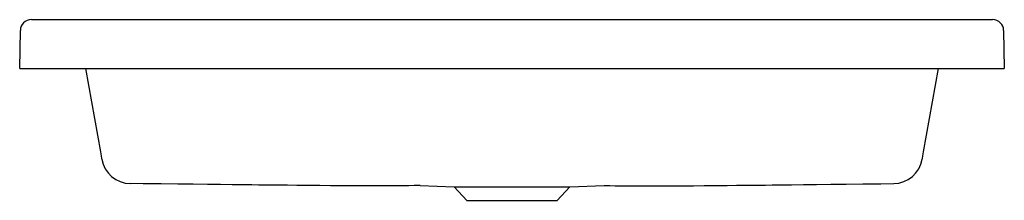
# Model space of a CAD drawing. Header units: millimetres. Extents: x 5043.618 to 5044.419, y 3155.283 to 3155.431.
import ezdxf

# ---------------------------------------------------------------- set-up
doc = ezdxf.new("R2010")
doc.units = ezdxf.units.MM
doc.layers.add('SANINDUSA', color=3, linetype='Continuous')

msp = doc.modelspace()

# ---------------------------------------------------------------- linework, layer by layer
at = {"layer": 'SANINDUSA'}
for p, q in [((5043.62713, 3155.43062), (5044.40944, 3155.43062)), ((5043.61759, 3155.39062), (5043.61813, 3155.42177)), ((5044.41844, 3155.42177), (5044.41898, 3155.39062)), ((5043.61759, 3155.39062), (5043.62259, 3155.39062)), ((5043.62259, 3155.39062), (5044.41398, 3155.39062)), ((5043.67128, 3155.39062), (5043.68326, 3155.32268)), ((5044.35332, 3155.32268), (5044.36529, 3155.39062)), ((5044.41398, 3155.39062), (5044.41898, 3155.39062)), ((5043.94342, 3155.29517), (5043.97119, 3155.2942)), ((5043.97119, 3155.2942), (5043.98155, 3155.2831)), ((5043.97119, 3155.2942), (5044.01829, 3155.2942)), ((5044.01829, 3155.2942), (5044.06538, 3155.2942)), ((5044.05503, 3155.2831), (5044.06538, 3155.2942)), ((5044.06538, 3155.2942), (5044.0932, 3155.29518)), ((5043.98155, 3155.2831), (5044.01829, 3155.2831)), ((5044.01829, 3155.2831), (5044.05503, 3155.2831))]:
    msp.add_line(p, q, dxfattribs=at)
at = {"layer": 'SANINDUSA', "flags": 128}
for points in [[(5043.68326, 3155.32268), (5043.68384, 3155.31939), (5043.68419, 3155.3174), (5043.68432, 3155.31666), (5043.68432, 3155.31666)], [(5044.35225, 3155.31666), (5044.35225, 3155.31666), (5044.35239, 3155.3174), (5044.35273, 3155.31939), (5044.35332, 3155.32268)], [(5043.94342, 3155.29517), (5043.9424, 3155.29516), (5043.94118, 3155.29515), (5043.93989, 3155.29513), (5043.93856, 3155.29511), (5043.93431, 3155.29507), (5043.92971, 3155.29502), (5043.92302, 3155.29497), (5043.91571, 3155.29493), (5043.90777, 3155.29491), (5043.89921, 3155.29492), (5043.89002, 3155.29495), (5043.88022, 3155.295), (5043.87068, 3155.29506), (5043.8619, 3155.29513), (5043.85197, 3155.29521), (5043.84323, 3155.2953), (5043.83568, 3155.29537), (5043.82934, 3155.29543), (5043.82649, 3155.29546), (5043.82387, 3155.29549), (5043.82067, 3155.29552), (5043.81673, 3155.29556), (5043.81206, 3155.29561), (5043.80665, 3155.29567), (5043.79919, 3155.29575), (5043.79066, 3155.29584), (5043.78108, 3155.29594), (5043.77044, 3155.29606), (5043.75873, 3155.29619), (5043.7462, 3155.29634), (5043.73265, 3155.29651), (5043.71808, 3155.29669), (5043.70762, 3155.29684)], [(5044.0932, 3155.29518), (5044.09417, 3155.29516), (5044.09539, 3155.29515), (5044.09668, 3155.29513), (5044.09802, 3155.29511), (5044.10226, 3155.29507), (5044.10687, 3155.29502), (5044.11355, 3155.29497), (5044.12086, 3155.29493), (5044.1288, 3155.29491), (5044.13736, 3155.29492), (5044.14655, 3155.29495), (5044.15635, 3155.295), (5044.16589, 3155.29506), (5044.17467, 3155.29513), (5044.18461, 3155.29521), (5044.19335, 3155.2953), (5044.20089, 3155.29537), (5044.20724, 3155.29543), (5044.21008, 3155.29546), (5044.21271, 3155.29549), (5044.21591, 3155.29552), (5044.21984, 3155.29556), (5044.22451, 3155.29561), (5044.22992, 3155.29567), (5044.23739, 3155.29575), (5044.24591, 3155.29584), (5044.25549, 3155.29594), (5044.26614, 3155.29606), (5044.27784, 3155.29619), (5044.29037, 3155.29634), (5044.30392, 3155.29651), (5044.3185, 3155.29669), (5044.32896, 3155.29684)]]:
    msp.add_lwpolyline(points, dxfattribs=at)
at = {"layer": 'SANINDUSA'}
for centre, radius, start, end in [((5043.62713, 3155.42162), 0.009, 90, 179), ((5044.40944, 3155.42162), 0.009, 1, 90), ((5043.70795, 3155.32083), 0.024, 190.00025, 269.20502), ((5044.32862, 3155.32083), 0.024, 270.79506, 349.99976)]:
    msp.add_arc(centre, radius, start, end, dxfattribs=at)

doc.saveas('drawing.dxf')
